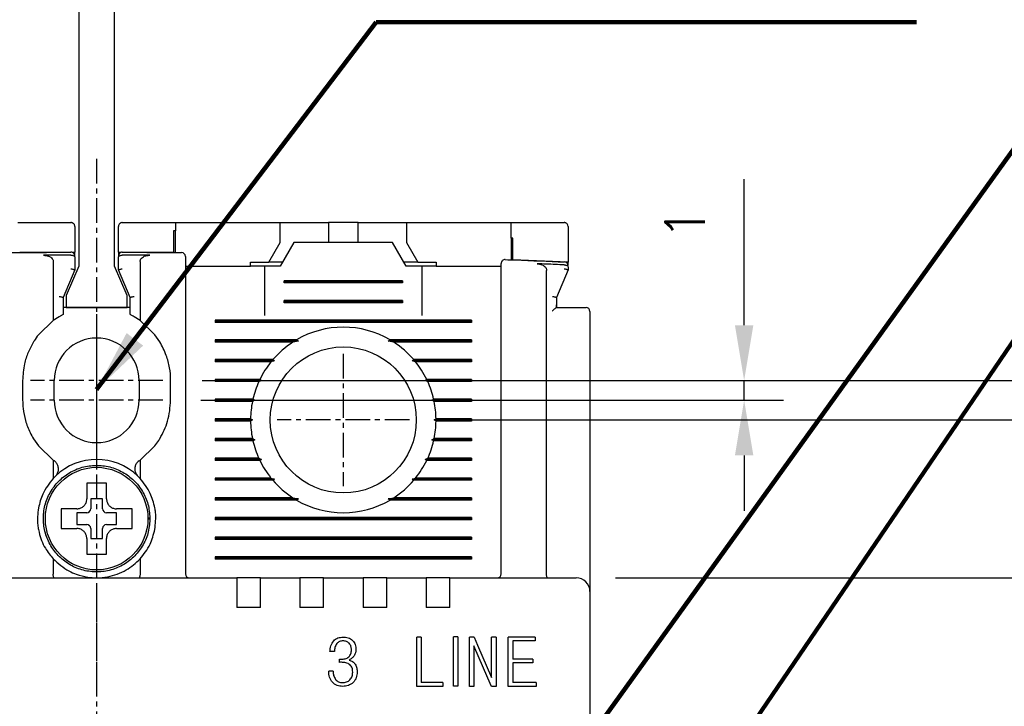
# Model space of a CAD drawing. Extents: x -417 to 993, y -1918 to 617.
# Tile 8 of 25: x 359 to 409, y 508 to 543. Entities that reach past the tile are written whole.
import ezdxf

# ---------------------------------------------------------------- set-up
doc = ezdxf.new("R2010")
doc.units = 0
doc.header["$MEASUREMENT"] = 0
doc.linetypes.add('CENTER', pattern=[2, 1.25, -0.25, 0.25, -0.25])
doc.layers.get('0').update_dxf_attribs({"linetype": 'CONTINUOUS'})
doc.layers.add('cen', color=1, linetype='CENTER')
doc.layers.add('di', color=3, linetype='CONTINUOUS')
doc.styles.add('KIM', font='ROMANS.shx', dxfattribs={"height": 5, "bigfont": 'GSG1.shx'})
doc.styles.get("Standard").update_dxf_attribs({"font": 'romans.shx', "height": 2, "bigfont": 'hgs.shx'})
doc.dimstyles.get("Standard").update_dxf_attribs({"dimscale": 0, "dimtxt": 2, "dimasz": 2, "dimexe": 0.5, "dimexo": 0.5, "dimgap": 1, "dimtad": 1, "dimdsep": 46, "dimtxsty": 'Standard', "dimcen": 0, "dimclrd": 3, "dimclre": 3, "dimclrt": 3, "dimadec": 0, "dimazin": 2, "dimtp": 0.1, "dimtm": 0.1, "dimtfac": 1, "dimtmove": 0, "dimatfit": 3, "dimfxl": 0, "dimtolj": 1, "dimarcsym": 0})
doc.dimstyles.new('STANDARD$0', dxfattribs={"dimtxt": 5, "dimasz": 5, "dimexe": 1, "dimexo": 2, "dimgap": 2, "dimtad": 1, "dimdec": 4, "dimzin": 12, "dimdsep": 46, "dimtxsty": 'KIM', "dimcen": -1, "dimdle": 0.1, "dimadec": 0, "dimazin": 0, "dimtfac": 1, "dimtdec": 4, "dimtmove": 0, "dimatfit": 3, "dimfxl": 0, "dimtolj": 1, "dimtzin": 0, "dimarcsym": 0})

# ---------------------------------------------------------------- blocks, each defined once
blk = doc.blocks.new('*D1047')
at = {"layer": 'di'}
for p, q in [((336.966, 532.894), (327.204, 532.894)), ((329.204, 530.094), (329.204, 437.094)), ((361.166, 434.294), (327.204, 434.294))]:
    blk.add_line(p, q, dxfattribs=at)
for points in [[(328.737, 530.094), (329.671, 530.094), (329.204, 532.894)], [(328.737, 437.094), (329.671, 437.094), (329.204, 434.294)]]:
    blk.add_solid(points, dxfattribs=at)
at = {"layer": 'di', "insert": (326.204, 483.994), "char_height": 2, "attachment_point": 5, "rotation": 90}
blk.add_mtext('\\A1;98.5', dxfattribs=at)
blk = doc.blocks.new('*D1049')
at = {"layer": 'di'}
for p, q in [((380.943, 522.894), (427.877, 522.894)), ((425.877, 520.094), (425.877, 445.694)), ((380.943, 442.894), (427.877, 442.894))]:
    blk.add_line(p, q, dxfattribs=at)
for points in [[(425.41, 520.094), (426.344, 520.094), (425.877, 522.894)], [(425.41, 445.694), (426.344, 445.694), (425.877, 442.894)]]:
    blk.add_solid(points, dxfattribs=at)
at = {"layer": 'di', "insert": (422.877, 482.894), "char_height": 2, "attachment_point": 5, "rotation": 90}
blk.add_mtext('\\A1;80', dxfattribs=at)
blk = doc.blocks.new('*D1050')
at = {"layer": 'di'}
for p, q in [((389.466, 514.894), (417.877, 514.894)), ((415.877, 512.094), (415.877, 453.694)), ((389.466, 450.894), (417.877, 450.894))]:
    blk.add_line(p, q, dxfattribs=at)
for points in [[(415.41, 512.094), (416.344, 512.094), (415.877, 514.894)], [(415.41, 453.694), (416.344, 453.694), (415.877, 450.894)]]:
    blk.add_solid(points, dxfattribs=at)
at = {"layer": 'di', "insert": (412.877, 482.894), "char_height": 2, "attachment_point": 5, "rotation": 90}
blk.add_mtext('\\A1;64', dxfattribs=at)
blk = doc.blocks.new('*D1058')
at = {"layer": 'di'}
for p, q in [((395.98, 527.694), (395.98, 535.089)), ((368.521, 524.894), (397.98, 524.894)), ((395.98, 523.894), (395.98, 524.894)), ((368.443, 523.894), (397.98, 523.894)), ((395.98, 521.094), (395.98, 518.294))]:
    blk.add_line(p, q, dxfattribs=at)
for points in [[(395.513, 527.694), (396.446, 527.694), (395.98, 524.894)], [(395.513, 521.094), (396.446, 521.094), (395.98, 523.894)]]:
    blk.add_solid(points, dxfattribs=at)
at = {"layer": 'di', "insert": (392.98, 532.851), "char_height": 2, "attachment_point": 5, "rotation": 90}
blk.add_mtext('\\A1;1', dxfattribs=at)
blk = doc.blocks.new('12323')
for p, q in [((3792.299, 1407.975), (3790.799, 1407.325)), ((3792.899, 1407.975), (3792.299, 1407.975)), ((3792.899, 1404.875), (3792.899, 1407.975)), ((3790.799, 1407.325), (3742.999, 1407.325)), ((3742.999, 1405.525), (3790.799, 1405.525)), ((3742.999, 1405.525), (3790.799, 1405.525)), ((3790.799, 1405.525), (3792.299, 1404.875)), ((3792.299, 1404.875), (3792.899, 1404.875))]:
    blk.add_line(p, q)
blk = doc.blocks.new('*D1064')
at = {"layer": 'di'}
for p, q in [((359.466, 582.994), (327.204, 582.994)), ((329.204, 580.194), (329.204, 535.694)), ((336.966, 532.894), (327.204, 532.894))]:
    blk.add_line(p, q, dxfattribs=at)
for points in [[(328.737, 580.194), (329.671, 580.194), (329.204, 582.994)], [(328.737, 535.694), (329.671, 535.694), (329.204, 532.894)]]:
    blk.add_solid(points, dxfattribs=at)
at = {"layer": 'di', "insert": (326.204, 556.881), "char_height": 2, "attachment_point": 5, "rotation": 90}
blk.add_mtext('\\A1;48', dxfattribs=at)
blk = doc.blocks.new('*D1066')
at = {"layer": 'di'}
for p, q in [((368.521, 524.894), (437.877, 524.894)), ((435.877, 522.094), (435.877, 443.694)), ((368.443, 440.894), (437.877, 440.894))]:
    blk.add_line(p, q, dxfattribs=at)
for points in [[(435.41, 522.094), (436.344, 522.094), (435.877, 524.894)], [(435.41, 443.694), (436.344, 443.694), (435.877, 440.894)]]:
    blk.add_solid(points, dxfattribs=at)
at = {"layer": 'di', "insert": (432.877, 482.894), "char_height": 2, "attachment_point": 5, "rotation": 90}
blk.add_mtext('\\A1;84', dxfattribs=at)

msp = doc.modelspace()

# ---------------------------------------------------------------- linework, layer by layer
for p, q in [((359.166, 532.894), (361.866, 532.894)), ((362.066, 532.694), (362.066, 531.393)), ((364.266, 531.393), (364.266, 532.694)), ((364.466, 532.894), (367.166, 532.894)), ((367.066, 532.48), (367.066, 531.38)), ((367.166, 532.894), (367.166, 532.48)), ((367.166, 532.894), (372.466, 532.894)), ((367.166, 531.38), (367.166, 532.48)), ((372.466, 531.894), (372.466, 532.894)), ((372.466, 532.894), (374.416, 532.894)), ((374.416, 532.894), (374.916, 532.894)), ((374.916, 532.894), (374.916, 531.894)), ((376.416, 532.894), (374.916, 532.894)), ((376.416, 531.894), (376.416, 532.894)), ((376.416, 532.894), (376.916, 532.894)), ((376.916, 532.894), (378.866, 532.894)), ((378.866, 532.894), (378.866, 531.894)), ((378.866, 532.894), (384.166, 532.894)), ((384.166, 532.107), (384.166, 532.894)), ((387.066, 532.694), (387.066, 530.894)), ((384.166, 532.107), (384.166, 531.008)), ((384.266, 531.004), (384.266, 532.103)), ((371.889, 530.894), (372.466, 531.894)), ((373.166, 531.894), (372.473, 530.694)), ((378.166, 531.894), (373.166, 531.894)), ((378.859, 530.694), (378.166, 531.894)), ((378.866, 531.894), (379.443, 530.894)), ((362.066, 531.393), (359.266, 531.38)), ((361.866, 531.244), (361.866, 531.244)), ((362.066, 531.24), (362.066, 531.393)), ((362.066, 531.112), (362.066, 530.494)), ((367.066, 531.38), (364.266, 531.393)), ((364.266, 531.393), (364.266, 531.24)), ((364.266, 530.494), (364.266, 531.112)), ((364.467, 531.244), (364.466, 531.244)), ((387.066, 530.894), (384.266, 531.004)), ((360.966, 530.915), (360.966, 527.931)), ((362.066, 530.494), (361.466, 529.094)), ((362.066, 530.494), (362.066, 530.494)), ((364.866, 529.094), (364.266, 530.494)), ((364.266, 530.494), (364.266, 530.494)), ((365.366, 530.915), (365.366, 527.931)), ((367.666, 530.694), (370.966, 530.694)), ((370.966, 530.894), (371.889, 530.894)), ((370.966, 530.694), (370.966, 530.894)), ((371.666, 530.694), (370.966, 530.694)), ((371.666, 530.694), (371.666, 528.194)), ((372.473, 530.694), (371.666, 530.694)), ((372.589, 530.894), (371.889, 530.894)), ((379.443, 530.894), (378.743, 530.894)), ((379.666, 530.694), (378.859, 530.694)), ((379.443, 530.894), (380.366, 530.894)), ((379.666, 528.194), (379.666, 530.694)), ((380.366, 530.694), (379.666, 530.694)), ((380.366, 530.894), (380.366, 530.694)), ((380.366, 530.694), (383.666, 530.694)), ((385.966, 515.08), (385.966, 530.474)), ((387.066, 530.494), (386.466, 529.094)), ((386.866, 530.753), (386.873, 530.752)), ((387.066, 530.749), (387.066, 530.894)), ((387.066, 530.621), (387.066, 530.494)), ((387.066, 530.494), (387.066, 530.494)), ((367.666, 530.296), (367.666, 515.094)), ((372.666, 529.836), (372.666, 529.951)), ((378.666, 529.951), (372.666, 529.951)), ((378.666, 529.951), (378.666, 529.836)), ((383.666, 515.094), (383.666, 529.936)), ((378.666, 529.894), (372.666, 529.894)), ((378.666, 529.836), (372.666, 529.836)), ((361.466, 529.094), (361.466, 528.236)), ((361.466, 529.094), (361.466, 529.094)), ((364.866, 528.236), (364.866, 529.094)), ((364.866, 529.094), (364.866, 529.094)), ((372.666, 528.836), (372.666, 528.951)), ((378.666, 528.951), (372.666, 528.951)), ((378.666, 528.951), (378.666, 528.836)), ((386.466, 529.094), (386.466, 528.727)), ((386.466, 529.094), (386.466, 529.094)), ((364.866, 528.594), (361.466, 528.594)), ((378.666, 528.894), (372.666, 528.894)), ((378.666, 528.836), (372.666, 528.836)), ((386.465, 528.594), (387.466, 528.594)), ((386.466, 528.727), (386.466, 528.594)), ((360.966, 527.931), (360.216, 527.209)), ((361.266, 528.127), (360.966, 527.931)), ((365.366, 527.931), (365.066, 528.127)), ((366.116, 527.209), (365.366, 527.931)), ((369.166, 527.951), (369.166, 527.836)), ((382.166, 527.951), (369.166, 527.951)), ((382.166, 527.951), (382.166, 527.836)), ((388.166, 528.394), (388.166, 515.021)), ((382.166, 527.894), (369.166, 527.894)), ((382.166, 527.836), (369.166, 527.836)), ((366.366, 526.849), (366.116, 527.209)), ((373.294, 526.951), (369.166, 526.951)), ((369.166, 526.951), (369.166, 526.836)), ((373.294, 526.951), (373.395, 526.894)), ((377.938, 526.894), (378.038, 526.951)), ((382.166, 526.951), (378.038, 526.951)), ((382.166, 526.951), (382.166, 526.836)), ((373.395, 526.894), (369.166, 526.894)), ((373.107, 526.836), (369.166, 526.836)), ((373.395, 526.894), (373.107, 526.836)), ((378.225, 526.836), (377.938, 526.894)), ((382.166, 526.894), (377.938, 526.894)), ((382.166, 526.836), (378.225, 526.836)), ((372.097, 525.951), (369.166, 525.951)), ((369.166, 525.951), (369.166, 525.836)), ((382.166, 525.951), (379.235, 525.951)), ((382.166, 525.951), (382.166, 525.836)), ((372.179, 525.894), (369.166, 525.894)), ((372.001, 525.836), (369.166, 525.836)), ((373.266, 525.694), (373.267, 525.71)), ((378.065, 525.71), (378.066, 525.694)), ((382.166, 525.894), (379.153, 525.894)), ((382.166, 525.836), (379.331, 525.836)), ((371.441, 524.951), (369.166, 524.951)), ((369.166, 524.951), (369.166, 524.836)), ((382.166, 524.951), (379.892, 524.951)), ((382.166, 524.951), (382.166, 524.836)), ((359.416, 524.894), (359.416, 523.894)), ((361.016, 523.894), (361.016, 524.894)), ((365.316, 524.894), (365.316, 523.894)), ((366.916, 523.894), (366.916, 524.894)), ((371.524, 524.894), (369.166, 524.894)), ((371.386, 524.836), (369.166, 524.836)), ((382.166, 524.894), (379.809, 524.894)), ((382.166, 524.836), (379.946, 524.836)), ((371.087, 523.951), (369.166, 523.951)), ((369.166, 523.951), (369.166, 523.836)), ((371.087, 523.951), (371.176, 523.894)), ((380.156, 523.894), (380.246, 523.951)), ((382.166, 523.951), (380.246, 523.951)), ((382.166, 523.951), (382.166, 523.836)), ((371.176, 523.894), (369.166, 523.894)), ((371.062, 523.836), (369.166, 523.836)), ((371.176, 523.894), (371.062, 523.836)), ((380.271, 523.836), (380.156, 523.894)), ((382.166, 523.894), (380.156, 523.894)), ((382.166, 523.836), (380.271, 523.836)), ((370.966, 522.951), (369.166, 522.951)), ((369.166, 522.951), (369.166, 522.836)), ((370.966, 522.951), (371.066, 522.894)), ((380.266, 522.894), (380.366, 522.951)), ((382.166, 522.951), (380.366, 522.951)), ((382.166, 522.951), (382.166, 522.836)), ((371.066, 522.894), (369.166, 522.894)), ((370.966, 522.836), (369.166, 522.836)), ((371.066, 522.894), (370.966, 522.836)), ((382.166, 522.894), (380.266, 522.894)), ((380.366, 522.836), (380.266, 522.894)), ((382.166, 522.836), (380.366, 522.836)), ((371.062, 521.951), (369.166, 521.951)), ((369.166, 521.951), (369.166, 521.836)), ((371.062, 521.951), (371.176, 521.894)), ((380.156, 521.894), (380.271, 521.951)), ((382.166, 521.951), (380.271, 521.951)), ((382.166, 521.951), (382.166, 521.836)), ((359.966, 521.939), (360.216, 521.579)), ((360.216, 521.579), (360.966, 520.857)), ((365.366, 520.857), (366.116, 521.579)), ((371.176, 521.894), (369.166, 521.894)), ((371.087, 521.836), (369.166, 521.836)), ((371.176, 521.894), (371.087, 521.836)), ((382.166, 521.894), (380.156, 521.894)), ((380.246, 521.836), (380.156, 521.894)), ((382.166, 521.836), (380.246, 521.836)), ((371.386, 520.951), (369.166, 520.951)), ((369.166, 520.951), (369.166, 520.836)), ((382.166, 520.951), (379.946, 520.951)), ((382.166, 520.951), (382.166, 520.836)), ((360.966, 520.857), (360.966, 519.933)), ((360.966, 520.857), (361.019, 520.819)), ((365.313, 520.819), (365.366, 520.857)), ((365.366, 520.857), (365.366, 519.933)), ((371.524, 520.894), (369.166, 520.894)), ((371.441, 520.836), (369.166, 520.836)), ((382.166, 520.894), (379.809, 520.894)), ((382.166, 520.836), (379.892, 520.836)), ((361.08, 520.05), (360.966, 519.933)), ((365.366, 519.933), (365.252, 520.05)), ((372.001, 519.951), (369.166, 519.951)), ((369.166, 519.951), (369.166, 519.836)), ((373.266, 520.078), (373.266, 520.094)), ((378.066, 520.094), (378.066, 520.078)), ((382.166, 519.951), (379.331, 519.951)), ((382.166, 519.951), (382.166, 519.836)), ((372.179, 519.894), (369.166, 519.894)), ((372.097, 519.836), (369.166, 519.836)), ((382.166, 519.894), (379.153, 519.894)), ((382.166, 519.836), (379.235, 519.836)), ((373.107, 518.951), (369.166, 518.951)), ((369.166, 518.951), (369.166, 518.836)), ((373.107, 518.951), (373.395, 518.894)), ((377.938, 518.894), (378.225, 518.951)), ((382.166, 518.951), (378.225, 518.951)), ((382.166, 518.951), (382.166, 518.836)), ((363.466, 518.894), (362.866, 518.894)), ((362.866, 518.894), (362.866, 518.394)), ((363.466, 518.394), (363.466, 518.894)), ((373.395, 518.894), (369.166, 518.894)), ((373.294, 518.836), (369.166, 518.836)), ((373.395, 518.894), (373.294, 518.836)), ((382.166, 518.894), (377.938, 518.894)), ((378.038, 518.836), (377.938, 518.894)), ((382.166, 518.836), (378.038, 518.836)), ((361.596, 518.394), (361.366, 518.394)), ((362.666, 518.194), (362.166, 518.194)), ((362.166, 518.194), (362.166, 517.594)), ((364.166, 518.194), (363.666, 518.194)), ((364.166, 517.594), (364.166, 518.194)), ((369.166, 517.951), (369.166, 517.836)), ((382.166, 517.951), (369.166, 517.951)), ((382.166, 517.951), (382.166, 517.836)), ((362.166, 517.594), (362.666, 517.594)), ((363.666, 517.594), (364.166, 517.594)), ((365.766, 517.928), (365.866, 517.928)), ((365.866, 517.86), (365.766, 517.86)), ((365.866, 517.928), (365.866, 517.86)), ((382.166, 517.894), (369.166, 517.894)), ((382.166, 517.836), (369.166, 517.836)), ((362.866, 517.394), (362.866, 516.894)), ((363.466, 516.894), (363.466, 517.394)), ((369.166, 516.951), (369.166, 516.836)), ((382.166, 516.951), (369.166, 516.951)), ((382.166, 516.951), (382.166, 516.836)), ((362.866, 516.894), (363.466, 516.894)), ((382.166, 516.894), (369.166, 516.894)), ((382.166, 516.836), (369.166, 516.836)), ((362.666, 516.324), (362.666, 516.094)), ((360.966, 515.854), (360.966, 515.08)), ((365.366, 515.854), (365.366, 515.08)), ((369.166, 515.951), (369.166, 515.836)), ((382.166, 515.951), (369.166, 515.951)), ((382.166, 515.894), (369.166, 515.894)), ((382.166, 515.836), (369.166, 515.836)), ((382.166, 515.951), (382.166, 515.836)), ((360.966, 515.08), (360.966, 515.078)), ((365.366, 515.078), (365.366, 515.08)), ((385.966, 515.08), (385.966, 515.078)), ((388.166, 515.021), (388.166, 514.194)), ((356.066, 514.894), (370.266, 514.894)), ((370.266, 514.894), (370.266, 514.202)), ((371.466, 514.894), (370.266, 514.894)), ((371.466, 514.894), (373.466, 514.894)), ((371.466, 514.202), (371.466, 514.894)), ((373.466, 514.894), (373.466, 514.202)), ((374.666, 514.894), (373.466, 514.894)), ((374.666, 514.894), (376.666, 514.894)), ((374.666, 514.202), (374.666, 514.894)), ((376.666, 514.894), (376.666, 514.202)), ((377.866, 514.894), (376.666, 514.894)), ((377.866, 514.894), (379.866, 514.894)), ((377.866, 514.202), (377.866, 514.894)), ((379.866, 514.894), (379.866, 514.202)), ((381.066, 514.894), (379.866, 514.894)), ((381.066, 514.894), (387.466, 514.894)), ((381.066, 514.202), (381.066, 514.894)), ((370.266, 514.202), (370.266, 513.394)), ((371.466, 513.394), (371.466, 514.202)), ((373.466, 514.202), (373.466, 513.394)), ((374.666, 513.394), (374.666, 514.202)), ((376.666, 514.202), (376.666, 513.394)), ((377.866, 513.394), (377.866, 514.202)), ((379.866, 514.202), (379.866, 513.394)), ((381.066, 513.394), (381.066, 514.202)), ((388.166, 514.194), (388.166, 451.594)), ((371.466, 513.394), (370.266, 513.394)), ((374.666, 513.394), (373.466, 513.394)), ((377.866, 513.394), (376.666, 513.394)), ((381.066, 513.394), (379.866, 513.394)), ((379.39, 509.394), (379.39, 511.894)), ((379.615, 511.894), (379.39, 511.894)), ((379.615, 511.894), (379.615, 509.586)), ((381.469, 511.897), (381.247, 511.897)), ((381.247, 509.397), (381.247, 511.897)), ((381.469, 511.897), (381.469, 509.397)), ((382.058, 509.394), (382.058, 511.894)), ((382.303, 511.894), (382.058, 511.894)), ((382.303, 511.894), (382.475, 511.477)), ((382.475, 511.477), (383.18, 509.842)), ((383.18, 509.842), (383.18, 511.894)), ((383.405, 511.894), (383.18, 511.894)), ((383.405, 511.894), (383.405, 509.394)), ((384.026, 509.394), (384.026, 511.894)), ((385.39, 511.894), (384.026, 511.894)), ((385.39, 511.701), (384.251, 511.701)), ((384.251, 511.701), (384.251, 510.772)), ((385.39, 511.894), (385.39, 511.701)), ((375.215, 511.157), (374.99, 511.157)), ((382.988, 509.811), (382.283, 511.445)), ((382.283, 511.445), (382.283, 509.394)), ((375.471, 510.612), (375.471, 510.772)), ((385.268, 510.772), (384.251, 510.772)), ((385.268, 510.58), (384.251, 510.58)), ((384.251, 510.58), (384.251, 509.586)), ((385.268, 510.772), (385.268, 510.58)), ((375.151, 510.163), (374.926, 510.163)), ((380.707, 509.586), (379.615, 509.586)), ((380.707, 509.586), (380.707, 509.394)), ((383.176, 509.394), (382.988, 509.811)), ((385.434, 509.586), (384.251, 509.586)), ((385.434, 509.586), (385.434, 509.394)), ((380.707, 509.394), (379.39, 509.394)), ((381.469, 509.397), (381.247, 509.397)), ((382.283, 509.394), (382.058, 509.394)), ((383.405, 509.394), (383.176, 509.394)), ((385.434, 509.394), (384.026, 509.394))]:
    msp.add_line(p, q)
at = {"flags": 128}
for points in [[(367.166, 532.48), (367.154, 532.48), (367.141, 532.48), (367.129, 532.48), (367.116, 532.48), (367.104, 532.48), (367.091, 532.48), (367.079, 532.48), (367.066, 532.48)], [(384.266, 532.103), (384.254, 532.104), (384.241, 532.104), (384.229, 532.105), (384.216, 532.105), (384.204, 532.106), (384.191, 532.106), (384.179, 532.107), (384.166, 532.107)], [(372.097, 525.951), (372.139, 525.922), (372.179, 525.894)], [(379.153, 525.894), (379.193, 525.922), (379.235, 525.951)], [(371.441, 524.951), (371.507, 524.906), (371.524, 524.894)], [(371.524, 520.894), (371.506, 520.882), (371.441, 520.836)], [(379.892, 520.836), (379.826, 520.882), (379.809, 520.894)], [(372.179, 519.894), (372.139, 519.866), (372.097, 519.836)], [(379.235, 519.836), (379.193, 519.866), (379.153, 519.894)], [(375.471, 510.772), (375.518, 510.77), (375.555, 510.768)], [(375.576, 510.615), (375.517, 510.613), (375.471, 510.612)]]:
    msp.add_lwpolyline(points, dxfattribs=at)
for centre, radius in [((375.666, 522.894), 3.7), ((363.166, 517.894), 2.6)]:
    msp.add_circle(centre, radius)
for centre, radius, start, end in [((361.866, 531.192), 0.2, 0, 90.1304), ((364.466, 531.192), 0.2, 89.8696, 180), ((367.466, 531.178), 0.2, 0, 89.5687), ((383.866, 530.819), 0.2, 87.9234, 180), ((386.866, 530.702), 0.2, 0, 87.6223), ((387.966, 528.394), 0.2, 0, 90), ((375.666, 522.894), 4.7, 59.6946, 120.3054), ((363.166, 524.894), 2.15, 0, 180), ((375.666, 522.894), 4.7, 122.9885, 139.4145), ((375.666, 522.894), 4.7, 40.5855, 57.0115), ((375.666, 522.894), 4.7, 141.2434, 154.0354), ((375.666, 522.894), 4.7, 25.9646, 38.7566), ((375.666, 522.894), 4.7, 155.591, 166.9942), ((375.666, 522.894), 4.7, 13.0058, 24.409), ((363.166, 523.894), 2.15, 180, 0), ((375.666, 522.894), 4.7, 168.4349, 179.2962), ((375.666, 522.894), 4.7, 0.7038, 11.5651), ((375.666, 522.894), 4.7, 180.7038, 191.5651), ((375.666, 522.894), 4.7, 348.4349, 359.2962), ((375.666, 522.894), 4.7, 193.0058, 204.409), ((375.666, 522.894), 4.7, 335.591, 346.9942), ((363.166, 517.894), 3, 45.9514, 134.0486), ((375.666, 522.894), 4.7, 205.9646, 218.7566), ((375.666, 522.894), 4.7, 321.2434, 334.0354), ((375.666, 522.894), 4.7, 220.5855, 237.0115), ((375.666, 522.894), 4.7, 302.9885, 319.4145), ((375.666, 522.894), 4.7, 239.6946, 300.3054), ((362.666, 518.394), 0.2, 270, 0), ((363.666, 518.394), 0.2, 180, 270), ((362.666, 517.394), 0.2, 0, 90), ((363.666, 517.394), 0.2, 90, 180), ((367.866, 515.094), 0.2, 180, 270), ((383.466, 515.094), 0.2, 270, 0), ((387.466, 514.194), 0.7, 0, 90)]:
    msp.add_arc(centre, radius, start, end)
for points, knots in [([(362.066, 532.694), (362.059, 532.74), (362.05, 532.797), (361.984, 532.857), (361.948, 532.878), (361.909, 532.89), (361.883, 532.893), (361.869, 532.894), (361.866, 532.894)], [0, 0, 0, 0, 0.587218, 0.716965, 0.847439, 0.920034, 0.982091, 1, 1, 1, 1]), ([(364.466, 532.894), (364.455, 532.893), (364.431, 532.892), (364.39, 532.881), (364.34, 532.853), (364.28, 532.79), (364.272, 532.732), (364.266, 532.694)], [0, 0, 0, 0, 0.062255, 0.139638, 0.264123, 0.509304, 1, 1, 1, 1]), ([(384.166, 532.894), (384.879, 532.894), (385.78, 532.894), (386.679, 532.894), (386.866, 532.894)], [0, 0, 0, 0, 0.792364, 1, 1, 1, 1]), ([(387.066, 532.694), (387.059, 532.739), (387.051, 532.795), (386.988, 532.855), (386.953, 532.875), (386.915, 532.889), (386.887, 532.893), (386.87, 532.894), (386.866, 532.894)], [0, 0, 0, 0, 0.582295, 0.707133, 0.83265, 0.904335, 0.976667, 1, 1, 1, 1]), ([(358.865, 531.378), (359.037, 531.379), (360.038, 531.386), (361.038, 531.389), (361.866, 531.392)], [0, 0, 0, 0, 0.172485, 1, 1, 1, 1]), ([(361.866, 531.244), (361.566, 531.243), (361.101, 531.242), (360.635, 531.24), (360.47, 531.239)], [0, 0, 0, 0, 0.644488, 1, 1, 1, 1]), ([(360.47, 531.239), (360.555, 531.233), (360.685, 531.223), (360.835, 531.148), (360.916, 531.073), (360.96, 530.992), (360.964, 530.939), (360.966, 530.915)], [0, 0, 0, 0, 0.385289, 0.590763, 0.75634, 0.888404, 1, 1, 1, 1]), ([(361.866, 531.244), (361.887, 531.243), (361.928, 531.24), (361.983, 531.222), (362.028, 531.194), (362.058, 531.157), (362.066, 531.128), (362.066, 531.113), (362.066, 531.112)], [0, 0, 0, 0, 0.183846, 0.367402, 0.55858, 0.769685, 0.990925, 1, 1, 1, 1]), ([(364.266, 531.112), (364.266, 531.113), (364.266, 531.128), (364.274, 531.157), (364.304, 531.194), (364.349, 531.222), (364.404, 531.24), (364.445, 531.243), (364.466, 531.244)], [0, 0, 0, 0, 0.009075, 0.2303139, 0.4414182, 0.6325961, 0.8161544, 1, 1, 1, 1]), ([(364.467, 531.392), (365.294, 531.389), (366.295, 531.386), (367.295, 531.379), (367.468, 531.378)], [0, 0, 0, 0, 0.827515, 1, 1, 1, 1]), ([(365.862, 531.239), (365.697, 531.24), (365.232, 531.242), (364.766, 531.243), (364.467, 531.244)], [0, 0, 0, 0, 0.355512, 1, 1, 1, 1]), ([(365.366, 530.915), (365.37, 530.947), (365.377, 531.012), (365.439, 531.101), (365.549, 531.181), (365.698, 531.231), (365.811, 531.237), (365.862, 531.239)], [0, 0, 0, 0, 0.147855, 0.295343, 0.483266, 0.764247, 1, 1, 1, 1]), ([(367.666, 531.178), (367.666, 531.176), (367.666, 531.172), (367.666, 531.099), (367.666, 530.904), (367.666, 530.627), (367.666, 530.406), (367.666, 530.296)], [0, 0, 0, 0, 0.070842, 0.303125, 0.535414, 0.767707, 1, 1, 1, 1]), ([(383.873, 531.018), (384.045, 531.012), (385.045, 530.976), (386.046, 530.935), (386.874, 530.902)], [0, 0, 0, 0, 0.17144, 1, 1, 1, 1]), ([(361.866, 530.559), (361.868, 530.558), (361.884, 530.555), (361.922, 530.547), (361.977, 530.533), (362.026, 530.517), (362.06, 530.504), (362.064, 530.497), (362.066, 530.494)], [0, 0, 0, 0, 0.014306, 0.155256, 0.370397, 0.58149, 0.790707, 1, 1, 1, 1]), ([(364.266, 530.494), (364.268, 530.497), (364.273, 530.504), (364.306, 530.517), (364.355, 530.533), (364.41, 530.547), (364.449, 530.555), (364.465, 530.558), (364.466, 530.559)], [0, 0, 0, 0, 0.2092927, 0.4185112, 0.6296038, 0.8447417, 0.9856936, 1, 1, 1, 1]), ([(383.666, 529.936), (383.666, 529.97), (383.666, 530.115), (383.666, 530.359), (383.666, 530.613), (383.666, 530.785), (383.666, 530.808), (383.666, 530.819)], [0, 0, 0, 0, 0.071852, 0.304045, 0.536089, 0.768042, 1, 1, 1, 1]), ([(385.488, 530.808), (385.571, 530.799), (385.699, 530.784), (385.845, 530.703), (385.923, 530.623), (385.961, 530.544), (385.965, 530.495), (385.966, 530.474)], [0, 0, 0, 0, 0.386444, 0.5980593, 0.7673494, 0.9030567, 1, 1, 1, 1]), ([(386.866, 530.753), (386.566, 530.765), (386.107, 530.784), (385.647, 530.802), (385.488, 530.808)], [0, 0, 0, 0, 0.652978, 1, 1, 1, 1]), ([(386.866, 530.559), (386.868, 530.558), (386.884, 530.555), (386.922, 530.547), (386.977, 530.533), (387.026, 530.517), (387.06, 530.504), (387.064, 530.497), (387.066, 530.494)], [0, 0, 0, 0, 0.0143064, 0.1552583, 0.3703962, 0.5814888, 0.7907073, 1, 1, 1, 1]), ([(386.873, 530.752), (386.894, 530.751), (386.935, 530.748), (386.989, 530.728), (387.033, 530.699), (387.06, 530.663), (387.066, 530.635), (387.066, 530.622), (387.066, 530.621)], [0, 0, 0, 0, 0.188749, 0.377161, 0.574273, 0.792588, 0.990737, 1, 1, 1, 1]), ([(361.266, 529.158), (361.268, 529.158), (361.284, 529.154), (361.322, 529.146), (361.377, 529.132), (361.426, 529.117), (361.46, 529.103), (361.464, 529.097), (361.466, 529.094)], [0, 0, 0, 0, 0.014303, 0.155266, 0.37041, 0.5815, 0.790723, 1, 1, 1, 1]), ([(364.866, 529.094), (364.868, 529.097), (364.873, 529.103), (364.906, 529.117), (364.955, 529.132), (365.01, 529.146), (365.049, 529.154), (365.065, 529.158), (365.066, 529.158)], [0, 0, 0, 0, 0.209277, 0.4185, 0.629588, 0.844731, 0.985697, 1, 1, 1, 1]), ([(386.266, 529.158), (386.268, 529.158), (386.284, 529.154), (386.322, 529.146), (386.377, 529.132), (386.426, 529.117), (386.46, 529.103), (386.464, 529.097), (386.466, 529.094)], [0, 0, 0, 0, 0.014303, 0.155269, 0.370412, 0.5815, 0.790723, 1, 1, 1, 1]), ([(386.266, 528.417), (386.267, 528.417), (386.276, 528.426), (386.313, 528.462), (386.369, 528.516), (386.422, 528.563), (386.454, 528.589), (386.461, 528.592), (386.465, 528.594)], [0, 0, 0, 0, 0.007909, 0.106332, 0.436952, 0.679895, 0.839402, 1, 1, 1, 1]), ([(386.465, 528.594), (386.466, 528.638), (386.466, 528.683), (386.466, 528.726), (386.466, 528.727)], [0, 0, 0, 0, 0.9895606, 1, 1, 1, 1]), ([(387.466, 528.594), (387.522, 528.594), (387.634, 528.594), (387.783, 528.594), (387.896, 528.594), (387.957, 528.594), (387.964, 528.594), (387.966, 528.594)], [0, 0, 0, 0, 0.212947, 0.425872, 0.639421, 0.854292, 1, 1, 1, 1]), ([(361.466, 528.236), (361.464, 528.235), (361.46, 528.233), (361.429, 528.217), (361.384, 528.193), (361.327, 528.162), (361.285, 528.138), (361.266, 528.127)], [0, 0, 0, 0, 0.188953, 0.377388, 0.579409, 0.805369, 1, 1, 1, 1]), ([(365.066, 528.127), (365.037, 528.144), (364.981, 528.176), (364.915, 528.211), (364.874, 528.233), (364.868, 528.235), (364.866, 528.236)], [0, 0, 0, 0, 0.297963, 0.559959, 0.798937, 1, 1, 1, 1]), ([(360.216, 527.209), (360.141, 527.108), (360.055, 526.993), (359.976, 526.865), (359.966, 526.849)], [0, 0, 0, 0, 0.873397, 1, 1, 1, 1]), ([(359.966, 526.849), (359.871, 526.675), (359.678, 526.322), (359.467, 525.665), (359.435, 525.178), (359.416, 524.894)], [0, 0, 0, 0, 0.289158, 0.58584, 1, 1, 1, 1]), ([(366.916, 524.894), (366.916, 524.901), (366.916, 525.117), (366.876, 525.547), (366.708, 526.209), (366.486, 526.624), (366.366, 526.849)], [0, 0, 0, 0, 0.010804, 0.31547, 0.628954, 1, 1, 1, 1]), ([(372.179, 525.894), (372.161, 525.888), (372.102, 525.869), (372.043, 525.85), (372.001, 525.836)], [0, 0, 0, 0, 0.296334, 1, 1, 1, 1]), ([(379.331, 525.836), (379.29, 525.85), (379.231, 525.869), (379.171, 525.888), (379.153, 525.894)], [0, 0, 0, 0, 0.703666, 1, 1, 1, 1]), ([(379.809, 524.894), (379.814, 524.898), (379.842, 524.917), (379.87, 524.936), (379.892, 524.951)], [0, 0, 0, 0, 0.205242, 1, 1, 1, 1]), ([(371.524, 524.894), (371.52, 524.892), (371.474, 524.873), (371.428, 524.854), (371.386, 524.836)], [0, 0, 0, 0, 0.076336, 1, 1, 1, 1]), ([(379.946, 524.836), (379.904, 524.854), (379.858, 524.873), (379.812, 524.892), (379.809, 524.894)], [0, 0, 0, 0, 0.923664, 1, 1, 1, 1]), ([(359.416, 523.894), (359.421, 523.754), (359.432, 523.406), (359.547, 522.851), (359.738, 522.337), (359.906, 522.044), (359.966, 521.939)], [0, 0, 0, 0, 0.203769, 0.508656, 0.822416, 1, 1, 1, 1]), ([(366.366, 521.939), (366.519, 522.231), (366.839, 522.844), (366.89, 523.534), (366.916, 523.894)], [0, 0, 0, 0, 0.477674, 1, 1, 1, 1]), ([(366.116, 521.579), (366.185, 521.67), (366.272, 521.787), (366.349, 521.912), (366.366, 521.939)], [0, 0, 0, 0, 0.784312, 1, 1, 1, 1]), ([(371.386, 520.951), (371.428, 520.934), (371.474, 520.914), (371.52, 520.895), (371.524, 520.894)], [0, 0, 0, 0, 0.922333, 1, 1, 1, 1]), ([(379.809, 520.894), (379.812, 520.895), (379.858, 520.914), (379.904, 520.934), (379.946, 520.951)], [0, 0, 0, 0, 0.077667, 1, 1, 1, 1]), ([(365.866, 517.928), (365.845, 518.162), (365.804, 518.634), (365.512, 519.289), (365.073, 519.849), (364.502, 520.276), (363.84, 520.541), (363.132, 520.624), (362.426, 520.523), (361.771, 520.242), (361.211, 519.8), (360.784, 519.23), (360.519, 518.567), (360.435, 517.859), (360.537, 517.154), (360.818, 516.498), (361.26, 515.939), (361.83, 515.511), (362.493, 515.247), (363.201, 515.163), (363.906, 515.264), (364.561, 515.546), (365.122, 515.987), (365.546, 516.558), (365.822, 517.22), (365.851, 517.693), (365.866, 517.928)], [0, 0, 0, 0, 0.041425, 0.083575, 0.125, 0.166425, 0.208575, 0.25, 0.291425, 0.333575, 0.375, 0.416425, 0.458575, 0.5, 0.541425, 0.583575, 0.625, 0.666425, 0.708575, 0.75, 0.791425, 0.833575, 0.875, 0.916425, 0.958575, 1, 1, 1, 1]), ([(361.08, 520.05), (361.087, 520.056), (361.133, 520.102), (361.2, 520.206), (361.241, 520.372), (361.224, 520.543), (361.152, 520.699), (361.07, 520.783), (361.021, 520.818), (361.019, 520.819)], [0, 0, 0, 0, 0.0309241, 0.2218648, 0.4133985, 0.6055553, 0.797872, 0.9897948, 1, 1, 1, 1]), ([(365.313, 520.819), (365.285, 520.797), (365.214, 520.74), (365.133, 520.612), (365.091, 520.446), (365.108, 520.276), (365.169, 520.14), (365.23, 520.074), (365.252, 520.05)], [0, 0, 0, 0, 0.121182, 0.312049, 0.503528, 0.695619, 0.887824, 1, 1, 1, 1]), ([(372.001, 519.951), (372.043, 519.938), (372.102, 519.918), (372.161, 519.899), (372.179, 519.894)], [0, 0, 0, 0, 0.7026108, 1, 1, 1, 1]), ([(379.153, 519.894), (379.171, 519.899), (379.231, 519.918), (379.29, 519.938), (379.331, 519.951)], [0, 0, 0, 0, 0.2973892, 1, 1, 1, 1]), ([(360.966, 519.933), (360.765, 519.68), (360.42, 519.244), (360.276, 518.676), (360.216, 518.439)], [0, 0, 0, 0, 0.5832407, 1, 1, 1, 1]), ([(362.666, 519.694), (362.666, 519.65), (362.666, 519.575), (362.666, 519.497), (362.666, 519.464)], [0, 0, 0, 0, 0.571794, 1, 1, 1, 1]), ([(362.666, 519.464), (362.666, 519.298), (362.666, 519.108), (362.666, 518.918), (362.666, 518.894)], [0, 0, 0, 0, 0.871112, 1, 1, 1, 1]), ([(363.666, 519.464), (363.666, 519.497), (363.666, 519.575), (363.666, 519.65), (363.666, 519.694)], [0, 0, 0, 0, 0.428206, 1, 1, 1, 1]), ([(363.666, 518.894), (363.666, 518.918), (363.666, 519.108), (363.666, 519.298), (363.666, 519.464)], [0, 0, 0, 0, 0.128888, 1, 1, 1, 1]), ([(366.116, 518.439), (366.051, 518.692), (365.904, 519.26), (365.558, 519.693), (365.366, 519.933)], [0, 0, 0, 0, 0.445861, 1, 1, 1, 1]), ([(362.166, 518.394), (362.222, 518.399), (362.335, 518.41), (362.484, 518.496), (362.597, 518.623), (362.658, 518.764), (362.664, 518.857), (362.666, 518.894)], [0, 0, 0, 0, 0.214612, 0.429239, 0.643513, 0.857576, 1, 1, 1, 1]), ([(363.666, 518.894), (363.672, 518.838), (363.683, 518.725), (363.769, 518.575), (363.895, 518.462), (364.036, 518.402), (364.129, 518.396), (364.166, 518.394)], [0, 0, 0, 0, 0.214612, 0.429239, 0.643513, 0.857576, 1, 1, 1, 1]), ([(360.216, 518.439), (360.184, 518.145), (360.144, 517.78), (360.205, 517.418), (360.216, 517.348)], [0, 0, 0, 0, 0.807197, 1, 1, 1, 1]), ([(362.166, 518.394), (362.142, 518.394), (361.952, 518.394), (361.762, 518.394), (361.596, 518.394)], [0, 0, 0, 0, 0.128888, 1, 1, 1, 1]), ([(364.736, 518.394), (364.571, 518.394), (364.381, 518.394), (364.191, 518.394), (364.166, 518.394)], [0, 0, 0, 0, 0.871112, 1, 1, 1, 1]), ([(364.966, 518.394), (364.923, 518.394), (364.847, 518.394), (364.769, 518.394), (364.736, 518.394)], [0, 0, 0, 0, 0.571794, 1, 1, 1, 1]), ([(366.116, 517.348), (366.148, 517.637), (366.188, 518.005), (366.129, 518.362), (366.116, 518.439)], [0, 0, 0, 0, 0.78462, 1, 1, 1, 1]), ([(360.216, 517.348), (360.226, 517.299), (360.293, 516.965), (360.507, 516.419), (360.825, 516.028), (360.966, 515.854)], [0, 0, 0, 0, 0.087364, 0.593572, 1, 1, 1, 1]), ([(361.366, 517.394), (361.42, 517.394), (361.496, 517.394), (361.574, 517.394), (361.596, 517.394)], [0, 0, 0, 0, 0.70684, 1, 1, 1, 1]), ([(361.596, 517.394), (361.762, 517.394), (361.952, 517.394), (362.142, 517.394), (362.166, 517.394)], [0, 0, 0, 0, 0.871112, 1, 1, 1, 1]), ([(362.666, 516.894), (362.661, 516.95), (362.65, 517.062), (362.563, 517.212), (362.437, 517.325), (362.296, 517.385), (362.203, 517.391), (362.166, 517.394)], [0, 0, 0, 0, 0.214612, 0.429239, 0.643513, 0.857576, 1, 1, 1, 1]), ([(364.166, 517.394), (364.11, 517.388), (363.998, 517.377), (363.848, 517.291), (363.735, 517.164), (363.675, 517.024), (363.669, 516.931), (363.666, 516.894)], [0, 0, 0, 0, 0.2146123, 0.4292387, 0.6435135, 0.8575757, 1, 1, 1, 1]), ([(364.166, 517.394), (364.191, 517.394), (364.381, 517.394), (364.571, 517.394), (364.736, 517.394)], [0, 0, 0, 0, 0.128888, 1, 1, 1, 1]), ([(364.736, 517.394), (364.769, 517.394), (364.847, 517.394), (364.923, 517.394), (364.966, 517.394)], [0, 0, 0, 0, 0.428206, 1, 1, 1, 1]), ([(365.366, 515.854), (365.554, 516.089), (365.903, 516.526), (366.049, 517.089), (366.116, 517.348)], [0, 0, 0, 0, 0.5380985, 1, 1, 1, 1]), ([(362.666, 516.894), (362.666, 516.869), (362.666, 516.679), (362.666, 516.489), (362.666, 516.324)], [0, 0, 0, 0, 0.128888, 1, 1, 1, 1]), ([(363.666, 516.324), (363.666, 516.489), (363.666, 516.679), (363.666, 516.869), (363.666, 516.894)], [0, 0, 0, 0, 0.871112, 1, 1, 1, 1]), ([(363.666, 516.094), (363.666, 516.147), (363.666, 516.223), (363.666, 516.301), (363.666, 516.324)], [0, 0, 0, 0, 0.70684, 1, 1, 1, 1]), ([(360.966, 515.854), (361.218, 515.626), (361.57, 515.306), (362.007, 515.128), (362.132, 515.078)], [0, 0, 0, 0, 0.713945, 1, 1, 1, 1]), ([(364.2, 515.078), (364.359, 515.144), (364.796, 515.326), (365.144, 515.649), (365.366, 515.854)], [0, 0, 0, 0, 0.3643289, 1, 1, 1, 1]), ([(361.02, 514.894), (361.019, 514.894), (361.016, 514.894), (361.007, 514.897), (360.993, 514.915), (360.979, 514.957), (360.969, 515.012), (360.967, 515.056), (360.966, 515.078)], [0, 0, 0, 0, 0.013217, 0.115338, 0.344001, 0.565225, 0.78254, 1, 1, 1, 1]), ([(362.132, 515.078), (362.326, 515.017), (362.664, 514.913), (363.016, 514.899), (363.166, 514.894)], [0, 0, 0, 0, 0.575576, 1, 1, 1, 1]), ([(363.166, 514.894), (363.354, 514.903), (363.707, 514.919), (364.043, 515.027), (364.2, 515.078)], [0, 0, 0, 0, 0.532004, 1, 1, 1, 1]), ([(365.366, 515.078), (365.365, 515.056), (365.363, 515.012), (365.353, 514.957), (365.339, 514.915), (365.325, 514.897), (365.316, 514.894), (365.313, 514.894), (365.313, 514.894)], [0, 0, 0, 0, 0.21746, 0.434774, 0.655999, 0.884662, 0.986783, 1, 1, 1, 1]), ([(386.02, 514.894), (386.019, 514.894), (386.016, 514.894), (386.007, 514.897), (385.993, 514.915), (385.979, 514.957), (385.969, 515.012), (385.967, 515.056), (385.966, 515.078)], [0, 0, 0, 0, 0.013217, 0.115338, 0.344001, 0.565226, 0.78254, 1, 1, 1, 1]), ([(374.99, 511.157), (374.998, 511.256), (375.012, 511.455), (375.125, 511.619), (375.181, 511.701)], [0, 0, 0, 0, 0.502485, 1, 1, 1, 1]), ([(375.181, 511.701), (375.212, 511.731), (375.275, 511.792), (375.431, 511.875), (375.562, 511.886), (375.649, 511.894)], [0, 0, 0, 0, 0.251597, 0.501735, 1, 1, 1, 1]), ([(375.336, 511.561), (375.299, 511.499), (375.225, 511.374), (375.218, 511.229), (375.215, 511.157)], [0, 0, 0, 0, 0.496748, 1, 1, 1, 1]), ([(375.651, 511.701), (375.591, 511.696), (375.501, 511.688), (375.397, 511.626), (375.356, 511.583), (375.336, 511.561)], [0, 0, 0, 0, 0.499036, 0.748555, 1, 1, 1, 1]), ([(375.649, 511.894), (375.738, 511.888), (375.872, 511.879), (376.037, 511.808), (376.105, 511.75), (376.138, 511.721)], [0, 0, 0, 0, 0.500587, 0.749875, 1, 1, 1, 1]), ([(375.97, 511.576), (375.948, 511.596), (375.905, 511.636), (375.799, 511.691), (375.71, 511.697), (375.651, 511.701)], [0, 0, 0, 0, 0.2499034, 0.499161, 1, 1, 1, 1]), ([(376.08, 511.245), (376.076, 511.305), (376.071, 511.395), (376.025, 511.506), (375.988, 511.553), (375.97, 511.576)], [0, 0, 0, 0, 0.500512, 0.7499, 1, 1, 1, 1]), ([(376.138, 511.721), (376.165, 511.689), (376.219, 511.626), (376.291, 511.473), (376.299, 511.347), (376.305, 511.263)], [0, 0, 0, 0, 0.249365, 0.498292, 1, 1, 1, 1]), ([(375.94, 510.89), (375.962, 510.914), (376.008, 510.961), (376.068, 511.08), (376.075, 511.179), (376.08, 511.245)], [0, 0, 0, 0, 0.25034, 0.499811, 1, 1, 1, 1]), ([(376.305, 511.263), (376.301, 511.207), (376.295, 511.095), (376.243, 510.996), (376.217, 510.947)], [0, 0, 0, 0, 0.50203, 1, 1, 1, 1]), ([(375.555, 510.768), (375.624, 510.772), (375.727, 510.778), (375.858, 510.827), (375.912, 510.869), (375.94, 510.89)], [0, 0, 0, 0, 0.500518, 0.750129, 1, 1, 1, 1]), ([(375.999, 510.495), (375.968, 510.516), (375.907, 510.558), (375.764, 510.606), (375.651, 510.611), (375.576, 510.615)], [0, 0, 0, 0, 0.248672, 0.497724, 1, 1, 1, 1]), ([(376.217, 510.947), (376.182, 510.903), (376.112, 510.815), (376.015, 510.759), (375.967, 510.73)], [0, 0, 0, 0, 0.500746, 1, 1, 1, 1]), ([(375.967, 510.73), (376.027, 510.708), (376.148, 510.664), (376.23, 510.566), (376.271, 510.517)], [0, 0, 0, 0, 0.500523, 1, 1, 1, 1]), ([(376.144, 510.122), (376.14, 510.192), (376.133, 510.295), (376.072, 510.422), (376.023, 510.47), (375.999, 510.495)], [0, 0, 0, 0, 0.50017, 0.749372, 1, 1, 1, 1]), ([(376.271, 510.517), (376.301, 510.454), (376.361, 510.328), (376.366, 510.189), (376.369, 510.12)], [0, 0, 0, 0, 0.500392, 1, 1, 1, 1]), ([(375.118, 509.6), (375.086, 509.639), (375.024, 509.719), (374.942, 509.907), (374.933, 510.06), (374.926, 510.163)], [0, 0, 0, 0, 0.248919, 0.497544, 1, 1, 1, 1]), ([(375.151, 510.163), (375.154, 510.087), (375.159, 509.934), (375.238, 509.804), (375.277, 509.739)], [0, 0, 0, 0, 0.502132, 1, 1, 1, 1]), ([(376.004, 509.729), (376.027, 509.756), (376.074, 509.81), (376.132, 509.943), (376.14, 510.051), (376.144, 510.122)], [0, 0, 0, 0, 0.249797, 0.498979, 1, 1, 1, 1]), ([(376.369, 510.12), (376.361, 510.023), (376.349, 509.877), (376.264, 509.7), (376.2, 509.627), (376.167, 509.591)], [0, 0, 0, 0, 0.49928, 0.748692, 1, 1, 1, 1]), ([(375.634, 509.394), (375.538, 509.402), (375.395, 509.414), (375.222, 509.501), (375.153, 509.567), (375.118, 509.6)], [0, 0, 0, 0, 0.4994776, 0.7489892, 1, 1, 1, 1]), ([(375.277, 509.739), (375.299, 509.715), (375.344, 509.668), (375.458, 509.601), (375.556, 509.592), (375.622, 509.586)], [0, 0, 0, 0, 0.250679, 0.500117, 1, 1, 1, 1]), ([(375.622, 509.586), (375.692, 509.591), (375.797, 509.599), (375.926, 509.659), (375.978, 509.706), (376.004, 509.729)], [0, 0, 0, 0, 0.499525, 0.748942, 1, 1, 1, 1]), ([(376.167, 509.591), (376.089, 509.531), (375.931, 509.411), (375.733, 509.4), (375.634, 509.394)], [0, 0, 0, 0, 0.498843, 1, 1, 1, 1])]:
    msp.add_open_spline(points, degree=3, knots=knots)
for points in [[(363.666, 519.694), (363.499, 519.694), (363.166, 519.694), (362.833, 519.694), (362.666, 519.694)], [(361.366, 518.394), (361.366, 518.227), (361.366, 517.894), (361.366, 517.56), (361.366, 517.394)], [(364.966, 517.394), (364.966, 517.56), (364.966, 517.894), (364.966, 518.227), (364.966, 518.394)], [(362.666, 516.094), (362.833, 516.094), (363.166, 516.094), (363.499, 516.094), (363.666, 516.094)]]:
    msp.add_open_spline(points, degree=3)
at = {"layer": 'cen'}
for p, q in [((363.166, 536.127), (363.166, 430.988)), ((363.166, 528.249), (363.166, 521.539)), ((363.166, 527.249), (363.166, 520.539)), ((375.666, 526.249), (375.666, 519.539)), ((366.521, 524.894), (359.811, 524.894)), ((366.521, 523.894), (359.811, 523.894)), ((379.021, 522.894), (372.311, 522.894)), ((363.166, 514.414), (363.166, 508.876))]:
    msp.add_line(p, q, dxfattribs=at)

# ---------------------------------------------------------------- block references
at = {"layer": 'di', "rotation": 270}
msp.add_blockref('12323', (-1043.259, 4321.492), dxfattribs=at)

# ---------------------------------------------------------------- dimensions: what is measured, and where the dimension line sits
at = {"layer": 'di'}
for base, p1, p2, text, picture, middle in [((329.204, 532.894), (361.466, 582.994), (338.966, 532.894), '48', '*D1064', (329.204, 556.881)), ((329.204, 434.294), (338.966, 532.894), (363.166, 434.294), '98.5', '*D1047', (329.204, 483.994))]:
    dim = msp.add_linear_dim(base=base, p1=p1, p2=p2, angle=90, text=text, dimstyle='STANDARD$0', override={"dimtxt": 3, "dimasz": 2.8, "dimexe": 2, "dimdec": 2, "dimzin": 8, "dimtxsty": 'Standard', "dimcen": 0, "dimclrd": 256, "dimclre": 256, "dimclrt": 256, "dimadec": 2, "dimazin": 2, "dimtfac": 0.6, "dimtdec": 2, "dimtzin": 8, "dimlwd": 65535, "dimlwe": 65535, "dimarcsym": 1}, dxfattribs=at)
    dim.commit()
    dim.dimension.update_dxf_attribs({"geometry": picture, "text_midpoint": middle, "dimtype": 160})
for base, p1, p2, override, picture, middle in [((395.98, 523.894), (366.521, 524.894), (366.443, 523.894), {"dimtxt": 3, "dimasz": 2.8, "dimexe": 2, "dimdec": 2, "dimzin": 8, "dimtxsty": 'Standard', "dimcen": 0, "dimclrd": 256, "dimclre": 256, "dimclrt": 256, "dimadec": 2, "dimazin": 2, "dimtfac": 0.6, "dimtdec": 2, "dimtzin": 8, "dimlwd": 65535, "dimlwe": 65535, "dimarcsym": 1}, '*D1058', (395.98, 532.851)), ((435.877, 440.894), (366.521, 524.894), (366.443, 440.894), {"dimtxt": 3, "dimasz": 2.8, "dimexe": 2, "dimdec": 2, "dimzin": 8, "dimtxsty": 'Standard', "dimcen": 0, "dimclrd": 256, "dimclre": 256, "dimclrt": 256, "dimadec": 2, "dimazin": 2, "dimtfac": 0.6, "dimtdec": 2, "dimtmove": 0, "dimtzin": 8, "dimlwd": 65535, "dimlwe": 65535, "dimarcsym": 1}, '*D1066', (435.877, 482.894)), ((425.877, 442.894), (378.943, 522.894), (378.943, 442.894), {"dimtxt": 3, "dimasz": 2.8, "dimexe": 2, "dimdec": 2, "dimzin": 8, "dimtxsty": 'Standard', "dimcen": 0, "dimclrd": 256, "dimclre": 256, "dimclrt": 256, "dimadec": 2, "dimazin": 2, "dimtfac": 0.6, "dimtdec": 2, "dimtmove": 0, "dimtzin": 8, "dimlwd": 65535, "dimlwe": 65535, "dimarcsym": 1}, '*D1049', (425.877, 482.894)), ((415.877, 450.894), (387.466, 514.894), (387.466, 450.894), {"dimtxt": 3, "dimasz": 2.8, "dimexe": 2, "dimdec": 2, "dimzin": 8, "dimtxsty": 'Standard', "dimcen": 0, "dimclrd": 256, "dimclre": 256, "dimclrt": 256, "dimadec": 2, "dimazin": 2, "dimtfac": 0.6, "dimtdec": 2, "dimtmove": 0, "dimtzin": 8, "dimlwd": 65535, "dimlwe": 65535, "dimarcsym": 1}, '*D1050', (415.877, 482.894))]:
    dim = msp.add_linear_dim(base=base, p1=p1, p2=p2, angle=270, dimstyle='STANDARD$0', override=override, dxfattribs=at)
    dim.commit()
    dim.dimension.update_dxf_attribs({"geometry": picture, "text_midpoint": middle, "dimtype": 160})

# ---------------------------------------------------------------- leaders
at = {"layer": 'di', "annotation_type": 0, "has_hookline": 1, "hookline_direction": 0}
for points, text_width in [([(363.166, 524.432), (377.324, 543.048), (380.524, 543.048)], 22.19), ([(373.166, 485.994), (412.41, 540.484), (415.61, 540.484)], 23.087), ([(381.766, 485.994), (411.196, 529.235), (414.396, 529.235)], 31.087)]:
    msp.add_leader(points, dimstyle='Standard', override={"dimscale": 1, "dimtxt": 4, "dimasz": 3.2, "dimexe": 2, "dimexo": 2, "dimgap": 2, "dimclrd": 256, "dimclre": 256, "dimclrt": 256, "dimadec": 2, "dimtfac": 0.6, "dimlwd": 65535, "dimlwe": 65535, "dimarcsym": 1}, dxfattribs=dict(at, text_width=text_width))

doc.saveas('drawing.dxf')
